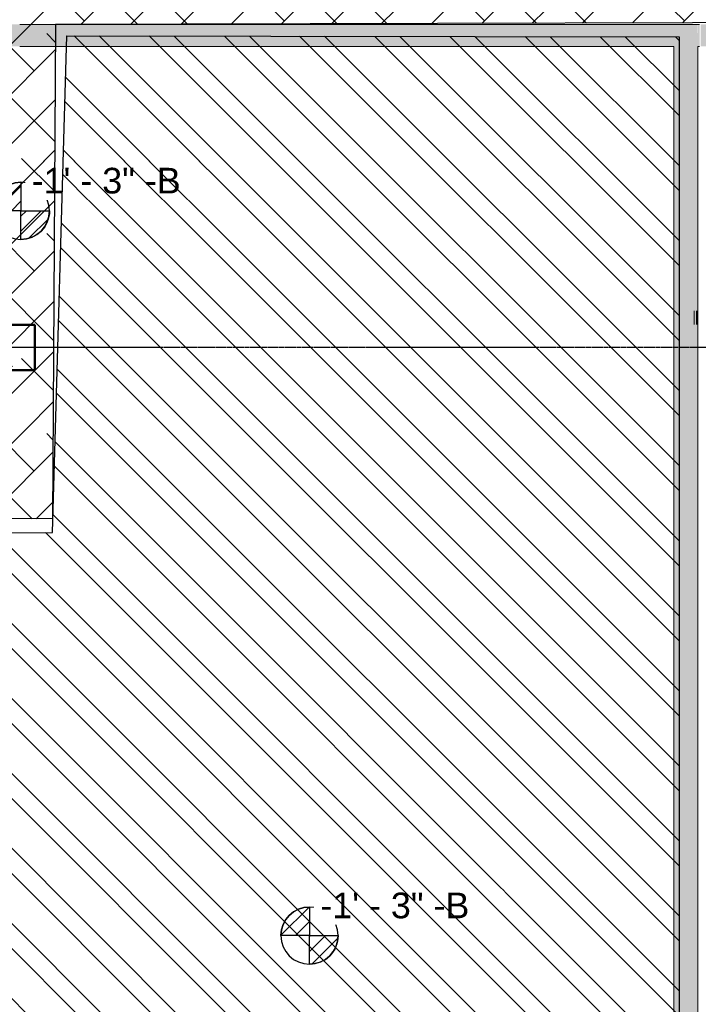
# Model space of a CAD drawing. Header units: inches. Extents: x -4126 to -1814, y 9773 to 12338.
# Tile 65 of 113: x -3152 to -2912, y 11302 to 11650. Entities that reach past the tile are written whole.
import ezdxf

# ---------------------------------------------------------------- set-up
doc = ezdxf.new("R2010")
doc.units = ezdxf.units.IN
doc.header["$MEASUREMENT"] = 0
doc.linetypes.add('Grid Line 1_2_', pattern=[0.875, 0.5, -0.125, 0.125, -0.125])
for name, color, linetype, lineweight in [('G-ANNO-DIMS', 111, 'Continuous', 9), ('I-WALL', 2, 'Continuous', 13), ('S-COLS', 52, 'Continuous', 9), ('S-GRID', 1, 'Continuous', 9)]:
    doc.layers.add(name, color=color, linetype=linetype, lineweight=lineweight)
doc.layers.add('LOAD_HATCH', color=8, linetype='Continuous')
doc.styles.add('Arial_2', font='arial.ttf', dxfattribs={"height": 9.070866})
pattern_1 = [(315, (31.764, 117.982), (0.027577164, 0.027577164), [])]
pattern_2 = [(315, (32.826, 120.651), (0.027577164, 0.027577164), [])]

# ---------------------------------------------------------------- blocks, each defined once
blk = doc.blocks.new('CTR - 1st Phase - Common Walls_rvt-1-FRAMING PLAN - 1ST FLOOR')
at = {"layer": 'I-WALL', "lineweight": 5, "transparency": 33554585}
h = blk.add_hatch(color=8, dxfattribs=at)
h.paths.add_polyline_path([(-2931.27, 11640.61), (-2920.57, 11640.61), (-2920.57, 11648.36), (-2958.96, 11648.36), (-2958.96, 11640.61), (-2939.77, 11640.61)], flags=0)
h.paths.add_polyline_path([(-2961.44, 11640.61), (-2961.44, 11648.36), (-3006.84, 11648.36), (-3006.84, 11640.61), (-2991.44, 11640.61)], flags=0)
h.paths.add_polyline_path([(-2961.04, 11640.61), (-2960.61, 11640.61), (-2960.61, 11648.36), (-2961.04, 11648.36), (-2961.04, 11641.94)], flags=0)
h.paths.add_polyline_path([(-3157.14, 11640.61), (-3152.97, 11640.61), (-3152.97, 11648.36), (-3157.14, 11648.36)], flags=0)
h.paths.add_polyline_path([(-2959.35, 11640.61), (-2959.35, 11648.36), (-2959.78, 11648.36), (-2959.78, 11640.61)], flags=0)
h.paths.add_polyline_path([(-3152.57, 11640.61), (-3152.14, 11640.61), (-3152.14, 11648.36), (-3152.57, 11648.36), (-3152.57, 11648.21)], flags=0)
h.paths.add_polyline_path([(-3151.31, 11640.61), (-3150.88, 11640.61), (-3150.88, 11648.36), (-3151.31, 11648.36), (-3151.31, 11648.17)], flags=0)
h.paths.add_polyline_path([(-3150.49, 11640.61), (-3105.08, 11640.61), (-3105.08, 11648.36), (-3150.49, 11648.36), (-3150.49, 11648.15)], flags=0)
h.paths.add_polyline_path([(-3198.37, 11640.61), (-3197.14, 11640.61), (-3197.14, 11648.36), (-3198.37, 11648.36), (-3198.37, 11645.88)], flags=0)
h.paths.add_polyline_path([(-3198.95, 11640.61), (-3198.76, 11640.61), (-3198.76, 11648.36), (-3198.95, 11648.36)], flags=0)
h.paths.add_polyline_path([(-3104.69, 11640.61), (-3104.26, 11640.61), (-3104.26, 11648.36), (-3104.69, 11648.36), (-3104.69, 11646.65)], flags=0)
h.paths.add_polyline_path([(-3103.43, 11640.61), (-3103, 11640.61), (-3103, 11648.36), (-3103.43, 11648.36), (-3103.43, 11646.6)], flags=0)
h.paths.add_polyline_path([(-3102.6, 11640.61), (-3057.2, 11640.61), (-3057.2, 11648.36), (-3102.6, 11648.36), (-3102.6, 11646.58)], flags=0)
h.paths.add_polyline_path([(-3056.81, 11640.61), (-3056.38, 11640.61), (-3056.38, 11648.36), (-3056.81, 11648.36), (-3056.81, 11645.08)], flags=0)
h.paths.add_polyline_path([(-3007.23, 11640.61), (-3007.23, 11648.36), (-3007.66, 11648.36), (-3007.66, 11640.61)], flags=0)
h.paths.add_polyline_path([(-3055.54, 11640.61), (-3055.12, 11640.61), (-3055.12, 11648.36), (-3055.54, 11648.36), (-3055.54, 11645.04)], flags=0)
h.paths.add_polyline_path([(-3054.72, 11640.61), (-3009.32, 11640.61), (-3009.32, 11648.36), (-3054.72, 11648.36), (-3054.72, 11645.01)], flags=0)
h.paths.add_polyline_path([(-3008.93, 11640.61), (-3008.5, 11640.61), (-3008.5, 11648.36), (-3008.93, 11648.36), (-3008.93, 11643.51)], flags=0)
h = blk.add_hatch(color=8, dxfattribs=at)
h.paths.add_polyline_path([(-3152.57, 11640.61), (-3152.57, 11648.36), (-3152.97, 11648.36), (-3152.97, 11640.61)], flags=0)
h.paths.add_polyline_path([(-2958.96, 11640.61), (-2958.96, 11648.36), (-2959.35, 11648.36), (-2959.35, 11640.61)], flags=0)
h.paths.add_polyline_path([(-3150.49, 11640.61), (-3150.49, 11648.36), (-3150.88, 11648.36), (-3150.88, 11640.61)], flags=0)
h.paths.add_polyline_path([(-2961.44, 11640.61), (-2961.04, 11640.61), (-2961.04, 11648.36), (-2961.44, 11648.36), (-2961.44, 11641.95)], flags=0)
h.paths.add_polyline_path([(-3103, 11640.61), (-3102.6, 11640.61), (-3102.6, 11648.36), (-3103, 11648.36), (-3103, 11646.59)], flags=0)
h.paths.add_polyline_path([(-3104.69, 11640.61), (-3104.69, 11648.36), (-3105.08, 11648.36), (-3105.08, 11640.61)], flags=0)
h.paths.add_polyline_path([(-3057.2, 11640.61), (-3056.81, 11640.61), (-3056.81, 11648.36), (-3057.2, 11648.36), (-3057.2, 11645.09)], flags=0)
h.paths.add_polyline_path([(-3009.32, 11640.61), (-3008.93, 11640.61), (-3008.93, 11648.36), (-3009.32, 11648.36), (-3009.32, 11643.52)], flags=0)
h.paths.add_polyline_path([(-3055.12, 11640.61), (-3054.72, 11640.61), (-3054.72, 11648.36), (-3055.12, 11648.36), (-3055.12, 11645.02)], flags=0)
h.paths.add_polyline_path([(-3006.84, 11640.61), (-3006.84, 11648.36), (-3007.23, 11648.36), (-3007.23, 11640.61)], flags=0)
h = blk.add_hatch(color=8, dxfattribs=at)
h.paths.add_polyline_path([(-2959.78, 11640.61), (-2959.78, 11648.36), (-2960.61, 11648.36), (-2960.61, 11640.61), (-2960.16, 11640.61)], flags=0)
h.paths.add_polyline_path([(-3152.14, 11640.61), (-3151.31, 11640.61), (-3151.31, 11648.36), (-3152.14, 11648.36), (-3152.14, 11648.2)], flags=0)
h.paths.add_polyline_path([(-3055.96, 11640.61), (-3055.54, 11640.61), (-3055.54, 11648.36), (-3056.38, 11648.36), (-3056.38, 11640.61), (-3056, 11640.61)], flags=0)
h.paths.add_polyline_path([(-3104.26, 11640.61), (-3103.43, 11640.61), (-3103.43, 11648.36), (-3104.26, 11648.36), (-3104.26, 11646.63)], flags=0)
h.paths.add_polyline_path([(-3007.66, 11640.61), (-3007.66, 11648.36), (-3008.5, 11648.36), (-3008.5, 11640.61), (-3008.04, 11640.61)], flags=0)
h = blk.add_hatch(color=8, dxfattribs=at)
h.paths.add_polyline_path([(-2912.11, 11284.91), (-2912.07, 11284.91), (-2912.07, 11325.43), (-2920.57, 11325.43), (-2920.57, 11284.91), (-2912.11, 11284.91)], flags=0)
h.paths.add_polyline_path([(-2915, 11325.82), (-2912.07, 11325.82), (-2912.07, 11326.25), (-2920.57, 11326.25), (-2920.57, 11325.82), (-2915.12, 11325.82)], flags=0)
h.paths.add_polyline_path([(-2914.33, 11327.09), (-2912.07, 11327.09), (-2912.07, 11327.52), (-2920.57, 11327.52), (-2920.57, 11327.09), (-2915.09, 11327.09)], flags=0)
h.paths.add_polyline_path([(-2912.07, 11327.91), (-2912.07, 11373.31), (-2920.57, 11373.31), (-2920.57, 11327.91), (-2914.31, 11327.91)], flags=0)
h.paths.add_polyline_path([(-2916.8, 11373.71), (-2912.07, 11373.71), (-2912.07, 11374.14), (-2920.57, 11374.14), (-2920.57, 11373.71), (-2918.37, 11373.71)], flags=0)
h.paths.add_polyline_path([(-2920.57, 11374.97), (-2912.07, 11374.97), (-2912.07, 11375.4), (-2920.57, 11375.4)], flags=0)
h.paths.add_polyline_path([(-2916.77, 11375.79), (-2912.07, 11375.79), (-2912.07, 11421.19), (-2920.57, 11421.19), (-2920.57, 11375.79), (-2916.91, 11375.79)], flags=0)
h.paths.add_polyline_path([(-2919.12, 11421.59), (-2912.07, 11421.59), (-2912.07, 11422.02), (-2920.57, 11422.02), (-2920.57, 11421.59), (-2919.33, 11421.59)], flags=0)
h.paths.add_polyline_path([(-2919.39, 11422.85), (-2912.07, 11422.85), (-2912.07, 11423.28), (-2920.57, 11423.28), (-2920.57, 11422.85)], flags=0)
h.paths.add_polyline_path([(-2912.07, 11423.68), (-2912.07, 11469.08), (-2920.57, 11469.08), (-2920.57, 11423.68), (-2919.22, 11423.68)], flags=0)
h.paths.add_polyline_path([(-2920.57, 11469.47), (-2912.07, 11469.47), (-2912.07, 11469.9), (-2920.57, 11469.9)], flags=0)
h.paths.add_polyline_path([(-2920.57, 11470.73), (-2912.07, 11470.73), (-2912.07, 11471.16), (-2920.57, 11471.16)], flags=0)
h.paths.add_polyline_path([(-2912.07, 11471.56), (-2912.07, 11516.96), (-2920.57, 11516.96), (-2920.57, 11471.56), (-2919.61, 11471.56)], flags=0)
h.paths.add_polyline_path([(-2920.57, 11517.35), (-2912.07, 11517.35), (-2912.07, 11517.78), (-2920.57, 11517.78)], flags=0)
h.paths.add_polyline_path([(-2920.01, 11547.19), (-2913.56, 11547.19), (-2913.56, 11648.36), (-2920.57, 11648.36), (-2920.57, 11547.19), (-2920.41, 11547.19)], flags=0)
h.paths.add_polyline_path([(-2913.16, 11547.19), (-2912.73, 11547.19), (-2912.73, 11640.61), (-2912.36, 11640.61), (-2912.36, 11648.36), (-2913.16, 11648.36), (-2913.16, 11600.65)], flags=0)
h.paths.add_polyline_path([(-2912.07, 11640.61), (-2912.07, 11648.36), (-2912.27, 11648.36), (-2912.27, 11640.61)], flags=0)
h = blk.add_hatch(color=8, dxfattribs=at)
h.paths.add_polyline_path([(-2915.15, 11326.25), (-2912.07, 11326.25), (-2912.07, 11327.09), (-2920.57, 11327.09), (-2920.57, 11326.25)], flags=0)
h.paths.add_polyline_path([(-2918.4, 11374.14), (-2912.07, 11374.14), (-2912.07, 11374.97), (-2920.57, 11374.97), (-2920.57, 11374.14), (-2918.66, 11374.14)], flags=0)
h.paths.add_polyline_path([(-2920.57, 11422.02), (-2912.07, 11422.02), (-2912.07, 11422.85), (-2920.57, 11422.85), (-2920.57, 11422.39)], flags=0)
h.paths.add_polyline_path([(-2920.57, 11469.9), (-2912.07, 11469.9), (-2912.07, 11470.73), (-2920.57, 11470.73), (-2920.57, 11470.28)], flags=0)
h.paths.add_polyline_path([(-2917.55, 11517.78), (-2912.07, 11517.78), (-2912.07, 11518.2), (-2920.57, 11518.16), (-2920.57, 11517.78)], flags=0)
h.paths.add_polyline_path([(-2912.27, 11547.19), (-2912.07, 11547.19), (-2912.07, 11640.61), (-2912.27, 11640.61), (-2912.32, 11648.36), (-2912.36, 11648.36), (-2912.36, 11640.61), (-2912.73, 11640.61), (-2912.73, 11547.19), (-2912.32, 11547.19)], flags=0)
for points in [[(-2913.56, 11640.61), (-2913.16, 11640.61), (-2913.16, 11648.36), (-2913.56, 11648.36), (-2913.56, 11647.01)], [(-2913.16, 11546.4), (-2913.16, 11547.19), (-2913.56, 11547.19), (-2913.56, 11546.4)], [(-2913.16, 11542.19), (-2913.16, 11546.4), (-2913.56, 11546.4), (-2913.56, 11542.19)], [(-2912.36, 11546.4), (-2912.07, 11546.4), (-2912.07, 11547.19), (-2912.73, 11547.19), (-2912.73, 11546.4)], [(-2912.07, 11542.19), (-2912.07, 11546.4), (-2912.73, 11546.4), (-2912.73, 11542.19), (-2912.27, 11542.19)], [(-2920.57, 11523.98), (-2912.07, 11523.98), (-2912.07, 11542.19), (-2920.57, 11542.19), (-2920.57, 11540.6)], [(-2912.07, 11523.19), (-2912.07, 11523.98), (-2920.57, 11523.98), (-2920.57, 11523.19), (-2912.73, 11523.19)], [(-2912.07, 11518.2), (-2912.07, 11523.19), (-2920.57, 11523.19), (-2920.57, 11518.2), (-2912.73, 11518.2)]]:
    blk.add_hatch(color=8, dxfattribs=at).paths.add_polyline_path(points, flags=0)
h = blk.add_hatch(color=8, dxfattribs=at)
h.paths.add_polyline_path([(-2816.97, 11640.61), (-2816.14, 11640.61), (-2816.14, 11648.36), (-2816.97, 11648.36)], flags=0)
h.paths.add_polyline_path([(-2864.02, 11640.61), (-2864.02, 11648.36), (-2864.85, 11648.36), (-2864.85, 11640.61), (-2864.39, 11640.61)], flags=0)
h.paths.add_polyline_path([(-2911.9, 11640.61), (-2911.9, 11648.36), (-2912.07, 11648.36), (-2912.07, 11640.61)], flags=0)
h = blk.add_hatch(color=8, dxfattribs=at)
h.paths.add_polyline_path([(-2911.9, 11640.61), (-2911.47, 11640.61), (-2911.47, 11648.36), (-2911.9, 11648.36)], flags=0)
h.paths.add_polyline_path([(-2911.08, 11640.61), (-2865.67, 11640.61), (-2865.67, 11648.36), (-2911.08, 11648.36)], flags=0)
h.paths.add_polyline_path([(-2816.97, 11640.61), (-2816.97, 11648.36), (-2817.4, 11648.36), (-2817.4, 11640.61)], flags=0)
h.paths.add_polyline_path([(-2865.28, 11640.61), (-2864.85, 11640.61), (-2864.85, 11648.36), (-2865.28, 11648.36)], flags=0)
h.paths.add_polyline_path([(-2817.79, 11640.61), (-2817.79, 11648.36), (-2863.19, 11648.36), (-2863.19, 11640.61), (-2856.37, 11640.61)], flags=0)
h.paths.add_polyline_path([(-2864.02, 11640.61), (-2863.59, 11640.61), (-2863.59, 11648.36), (-2864.02, 11648.36)], flags=0)
h.paths.add_polyline_path([(-2805.27, 11640.61), (-2786.1, 11640.61), (-2786.1, 11648.36), (-2815.31, 11648.36), (-2815.31, 11640.61)], flags=0)
h.paths.add_polyline_path([(-2815.71, 11640.61), (-2815.71, 11648.36), (-2816.14, 11648.36), (-2816.14, 11640.61)], flags=0)
h = blk.add_hatch(color=8, dxfattribs=at)
h.paths.add_polyline_path([(-2914.97, 11325.43), (-2912.07, 11325.43), (-2912.07, 11325.82), (-2920.57, 11325.82), (-2920.57, 11325.43), (-2915.09, 11325.43)], flags=0)
h.paths.add_polyline_path([(-2912.07, 11327.52), (-2912.07, 11327.91), (-2920.57, 11327.91), (-2920.57, 11327.52), (-2914.29, 11327.52)], flags=0)
h.paths.add_polyline_path([(-2916.78, 11373.31), (-2912.07, 11373.31), (-2912.07, 11373.71), (-2920.57, 11373.71), (-2920.57, 11373.31), (-2918.34, 11373.31)], flags=0)
h.paths.add_polyline_path([(-2920.57, 11375.4), (-2912.07, 11375.4), (-2912.07, 11375.79), (-2920.57, 11375.79)], flags=0)
h.paths.add_polyline_path([(-2919.1, 11421.19), (-2912.07, 11421.19), (-2912.07, 11421.59), (-2920.57, 11421.59), (-2920.57, 11421.19), (-2919.3, 11421.19)], flags=0)
h.paths.add_polyline_path([(-2920.57, 11423.28), (-2912.07, 11423.28), (-2912.07, 11423.68), (-2920.57, 11423.68)], flags=0)
h.paths.add_polyline_path([(-2920.57, 11469.08), (-2912.07, 11469.08), (-2912.07, 11469.47), (-2920.57, 11469.47)], flags=0)
h.paths.add_polyline_path([(-2912.07, 11471.16), (-2912.07, 11471.56), (-2920.57, 11471.56), (-2920.57, 11471.16), (-2919.63, 11471.16)], flags=0)
h.paths.add_polyline_path([(-2912.07, 11516.96), (-2912.07, 11517.35), (-2920.57, 11517.35), (-2920.57, 11516.96), (-2917.59, 11516.96)], flags=0)
h.paths.add_polyline_path([(-2913.56, 11547.19), (-2913.16, 11547.19), (-2913.16, 11640.61), (-2913.56, 11640.61), (-2913.56, 11600.65)], flags=0)
h = blk.add_hatch(color=8, dxfattribs=at)
h.paths.add_polyline_path([(-2916.27, 11546.4), (-2913.56, 11546.4), (-2913.56, 11547.19), (-2920.57, 11547.19), (-2920.57, 11546.4), (-2920.08, 11546.4)], flags=0)
h.paths.add_polyline_path([(-2912.73, 11546.4), (-2912.73, 11547.19), (-2913.16, 11547.19), (-2913.16, 11546.4)], flags=0)
h = blk.add_hatch(color=8, dxfattribs=at)
h.paths.add_polyline_path([(-2913.16, 11542.19), (-2912.73, 11542.19), (-2912.73, 11546.4), (-2913.16, 11546.4), (-2913.16, 11545.35)], flags=0)
h.paths.add_polyline_path([(-2920.44, 11542.19), (-2913.56, 11542.19), (-2913.56, 11546.4), (-2920.57, 11546.4), (-2920.57, 11542.19)], flags=0)
at = {"layer": 'I-WALL', "color": 253}
for p, q in [((-3151.68, 11648.36), (-3151.31, 11648.36)), ((-3151.31, 11648.36), (-3150.88, 11648.36)), ((-3150.88, 11648.36), (-3150.49, 11648.36)), ((-3150.49, 11648.36), (-3105.08, 11648.36)), ((-3105.08, 11648.36), (-3104.69, 11648.36)), ((-3104.69, 11648.36), (-3104.26, 11648.36)), ((-3104.26, 11648.36), (-3103.88, 11648.36)), ((-3103.8, 11648.36), (-3103.43, 11648.36)), ((-3103.43, 11648.36), (-3103, 11648.36)), ((-3103, 11648.36), (-3102.6, 11648.36)), ((-3102.6, 11648.36), (-3057.2, 11648.36)), ((-3057.2, 11648.36), (-3056.81, 11648.36)), ((-3056.81, 11648.36), (-3056.38, 11648.36)), ((-3056.38, 11648.36), (-3056, 11648.36)), ((-3055.92, 11648.36), (-3055.54, 11648.36)), ((-3055.54, 11648.36), (-3055.12, 11648.36)), ((-3055.12, 11648.36), (-3054.72, 11648.36)), ((-3054.72, 11648.36), (-3009.32, 11648.36)), ((-3009.32, 11648.36), (-3008.93, 11648.36)), ((-3008.93, 11648.36), (-3008.5, 11648.36)), ((-3008.5, 11648.36), (-3008.12, 11648.36)), ((-3008.04, 11648.36), (-3007.66, 11648.36)), ((-3007.66, 11648.36), (-3007.23, 11648.36)), ((-3007.23, 11648.36), (-3006.84, 11648.36)), ((-3006.84, 11648.36), (-2961.44, 11648.36)), ((-2961.44, 11648.36), (-2961.04, 11648.36)), ((-2961.04, 11648.36), (-2960.61, 11648.36)), ((-2960.61, 11648.36), (-2960.24, 11648.36)), ((-2960.16, 11648.36), (-2959.78, 11648.36)), ((-2959.78, 11648.36), (-2959.35, 11648.36)), ((-2959.35, 11648.36), (-2958.96, 11648.36)), ((-2958.96, 11648.36), (-2920.57, 11648.36)), ((-2913.56, 11648.36), (-2920.57, 11648.36)), ((-2913.16, 11648.36), (-2913.56, 11648.36)), ((-2912.36, 11648.36), (-2913.16, 11648.36)), ((-2912.07, 11648.36), (-2912.27, 11648.36)), ((-2912.07, 11648.36), (-2911.9, 11648.36)), ((-3151.31, 11640.61), (-3151.68, 11640.61)), ((-3150.88, 11640.61), (-3151.31, 11640.61)), ((-3150.49, 11640.61), (-3150.88, 11640.61)), ((-3105.08, 11640.61), (-3150.49, 11640.61)), ((-3104.69, 11640.61), (-3105.08, 11640.61)), ((-3104.26, 11640.61), (-3104.69, 11640.61)), ((-3103.88, 11640.61), (-3104.26, 11640.61)), ((-3103.43, 11640.61), (-3103.8, 11640.61)), ((-3103, 11640.61), (-3103.43, 11640.61)), ((-3102.6, 11640.61), (-3103, 11640.61)), ((-3057.2, 11640.61), (-3102.6, 11640.61)), ((-3056.81, 11640.61), (-3057.2, 11640.61)), ((-3056.38, 11640.61), (-3056.81, 11640.61)), ((-3056, 11640.61), (-3056.38, 11640.61)), ((-3055.54, 11640.61), (-3055.92, 11640.61)), ((-3055.12, 11640.61), (-3055.54, 11640.61)), ((-3054.72, 11640.61), (-3055.12, 11640.61)), ((-3009.32, 11640.61), (-3054.72, 11640.61)), ((-3008.93, 11640.61), (-3009.32, 11640.61)), ((-3008.5, 11640.61), (-3008.93, 11640.61)), ((-3008.12, 11640.61), (-3008.5, 11640.61)), ((-3007.66, 11640.61), (-3008.04, 11640.61)), ((-3007.23, 11640.61), (-3007.66, 11640.61)), ((-3006.84, 11640.61), (-3007.23, 11640.61)), ((-2961.44, 11640.61), (-3006.84, 11640.61)), ((-2961.04, 11640.61), (-2961.44, 11640.61)), ((-2960.61, 11640.61), (-2961.04, 11640.61)), ((-2960.24, 11640.61), (-2960.61, 11640.61)), ((-2959.78, 11640.61), (-2960.16, 11640.61)), ((-2959.35, 11640.61), (-2959.78, 11640.61)), ((-2958.96, 11640.61), (-2959.35, 11640.61)), ((-2920.57, 11640.61), (-2958.96, 11640.61)), ((-2920.57, 11547.19), (-2920.57, 11640.61)), ((-2912.07, 11640.61), (-2912.07, 11547.19)), ((-2911.9, 11640.61), (-2912.07, 11640.61)), ((-2920.57, 11546.4), (-2920.57, 11547.19)), ((-2920.57, 11545.35), (-2920.57, 11546.4)), ((-2912.07, 11546.4), (-2912.07, 11542.19)), ((-2920.57, 11542.19), (-2920.57, 11545.35)), ((-2920.57, 11540.6), (-2920.57, 11542.19)), ((-2912.07, 11542.19), (-2912.07, 11523.98)), ((-2920.57, 11523.98), (-2920.57, 11540.6)), ((-2920.57, 11523.19), (-2920.57, 11523.98)), ((-2920.57, 11518.2), (-2920.57, 11523.19)), ((-2920.57, 11523.19), (-2920.57, 11518.2)), ((-2912.07, 11523.98), (-2912.07, 11523.19)), ((-2912.07, 11518.2), (-2912.07, 11523.19)), ((-2912.07, 11523.19), (-2912.07, 11518.2)), ((-2920.57, 11517.78), (-2920.57, 11518.16)), ((-2920.57, 11517.35), (-2920.57, 11517.78)), ((-2912.07, 11518.16), (-2912.07, 11517.78)), ((-2912.07, 11517.78), (-2912.07, 11517.35)), ((-2920.57, 11516.96), (-2920.57, 11517.35)), ((-2920.57, 11471.56), (-2920.57, 11516.96)), ((-2912.07, 11517.35), (-2912.07, 11516.96)), ((-2912.07, 11516.96), (-2912.07, 11471.56)), ((-2920.57, 11471.16), (-2920.57, 11471.56)), ((-2920.57, 11470.73), (-2920.57, 11471.16)), ((-2920.57, 11470.36), (-2920.57, 11470.73)), ((-2920.57, 11469.9), (-2920.57, 11470.28)), ((-2920.57, 11469.47), (-2920.57, 11469.9)), ((-2920.57, 11469.08), (-2920.57, 11469.47)), ((-2920.57, 11449.98), (-2920.57, 11469.08)), ((-2912.07, 11471.56), (-2912.07, 11471.16)), ((-2912.07, 11471.16), (-2912.07, 11470.73)), ((-2912.07, 11470.73), (-2912.07, 11470.36)), ((-2912.07, 11470.28), (-2912.07, 11469.9)), ((-2912.07, 11469.9), (-2912.07, 11469.47)), ((-2912.07, 11469.47), (-2912.07, 11469.08)), ((-2912.07, 11469.08), (-2912.07, 11423.68)), ((-2920.57, 11445.23), (-2920.57, 11449.98)), ((-2920.57, 11423.68), (-2920.57, 11445.23)), ((-2920.57, 11423.28), (-2920.57, 11423.68)), ((-2920.57, 11422.85), (-2920.57, 11423.28)), ((-2920.57, 11422.48), (-2920.57, 11422.85)), ((-2920.57, 11422.02), (-2920.57, 11422.39)), ((-2920.57, 11421.59), (-2920.57, 11422.02)), ((-2920.57, 11421.19), (-2920.57, 11421.59)), ((-2920.57, 11404.98), (-2920.57, 11421.19)), ((-2912.07, 11423.68), (-2912.07, 11423.28)), ((-2912.07, 11423.28), (-2912.07, 11422.85)), ((-2912.07, 11422.85), (-2912.07, 11422.48)), ((-2912.07, 11422.39), (-2912.07, 11422.02)), ((-2912.07, 11422.02), (-2912.07, 11421.59)), ((-2912.07, 11421.59), (-2912.07, 11421.19)), ((-2912.07, 11421.19), (-2912.07, 11375.79)), ((-2920.57, 11400.23), (-2920.57, 11404.98)), ((-2920.57, 11375.79), (-2920.57, 11400.23)), ((-2920.57, 11375.4), (-2920.57, 11375.79)), ((-2920.57, 11374.97), (-2920.57, 11375.4)), ((-2912.07, 11375.79), (-2912.07, 11375.4)), ((-2912.07, 11375.4), (-2912.07, 11374.97)), ((-2920.57, 11374.59), (-2920.57, 11374.97)), ((-2920.57, 11374.14), (-2920.57, 11374.51)), ((-2920.57, 11373.71), (-2920.57, 11374.14)), ((-2920.57, 11373.31), (-2920.57, 11373.71)), ((-2920.57, 11327.91), (-2920.57, 11373.31)), ((-2912.07, 11374.97), (-2912.07, 11374.59)), ((-2912.07, 11374.51), (-2912.07, 11374.14)), ((-2912.07, 11374.14), (-2912.07, 11373.71)), ((-2912.07, 11373.71), (-2912.07, 11373.31)), ((-2912.07, 11373.31), (-2912.07, 11327.91)), ((-2920.57, 11327.52), (-2920.57, 11327.91)), ((-2920.57, 11327.09), (-2920.57, 11327.52)), ((-2920.57, 11326.71), (-2920.57, 11327.09)), ((-2920.57, 11326.25), (-2920.57, 11326.63)), ((-2912.07, 11327.91), (-2912.07, 11327.52)), ((-2912.07, 11327.52), (-2912.07, 11327.09)), ((-2912.07, 11327.09), (-2912.07, 11326.71)), ((-2912.07, 11326.63), (-2912.07, 11326.25)), ((-2920.57, 11325.82), (-2920.57, 11326.25)), ((-2920.57, 11325.43), (-2920.57, 11325.82)), ((-2920.57, 11284.91), (-2920.57, 11325.43)), ((-2912.07, 11326.25), (-2912.07, 11325.82)), ((-2912.07, 11325.82), (-2912.07, 11325.43)), ((-2912.07, 11325.43), (-2912.07, 11284.91))]:
    blk.add_line(p, q, dxfattribs=at)
at = {"layer": 'I-WALL', "color": 9}
for p, q in [((-3150.88, 11648.36), (-3151.68, 11648.36)), ((-3150.49, 11648.36), (-3150.88, 11648.36)), ((-3105.08, 11648.36), (-3150.49, 11648.36)), ((-3104.69, 11648.36), (-3105.08, 11648.36)), ((-3103.88, 11648.36), (-3104.69, 11648.36)), ((-3103, 11648.36), (-3103.8, 11648.36)), ((-3102.6, 11648.36), (-3103, 11648.36)), ((-3057.2, 11648.36), (-3102.6, 11648.36)), ((-3056.81, 11648.36), (-3057.2, 11648.36)), ((-3056, 11648.36), (-3056.81, 11648.36)), ((-3055.12, 11648.36), (-3055.92, 11648.36)), ((-3054.72, 11648.36), (-3055.12, 11648.36)), ((-3009.32, 11648.36), (-3054.72, 11648.36)), ((-3008.93, 11648.36), (-3009.32, 11648.36)), ((-3008.12, 11648.36), (-3008.93, 11648.36)), ((-3007.23, 11648.36), (-3008.04, 11648.36)), ((-3006.84, 11648.36), (-3007.23, 11648.36)), ((-2961.44, 11648.36), (-3006.84, 11648.36)), ((-2961.04, 11648.36), (-2961.44, 11648.36)), ((-2960.24, 11648.36), (-2961.04, 11648.36)), ((-2959.35, 11648.36), (-2960.16, 11648.36)), ((-2958.96, 11648.36), (-2959.35, 11648.36)), ((-2920.57, 11648.36), (-2958.96, 11648.36)), ((-2920.57, 11648.36), (-2913.56, 11648.36)), ((-2913.56, 11648.36), (-2913.16, 11648.36)), ((-2913.16, 11648.36), (-2912.36, 11648.36)), ((-2912.27, 11648.36), (-2912.07, 11648.36)), ((-2911.47, 11648.36), (-2912.07, 11648.36)), ((-3151.68, 11640.61), (-3150.88, 11640.61)), ((-3150.88, 11640.61), (-3150.49, 11640.61)), ((-3150.49, 11640.61), (-3105.08, 11640.61)), ((-3105.08, 11640.61), (-3104.69, 11640.61)), ((-3104.69, 11640.61), (-3103.88, 11640.61)), ((-3103.8, 11640.61), (-3103, 11640.61)), ((-3103, 11640.61), (-3102.6, 11640.61)), ((-3102.6, 11640.61), (-3057.2, 11640.61)), ((-3057.2, 11640.61), (-3056.81, 11640.61)), ((-3056.81, 11640.61), (-3056, 11640.61)), ((-3055.92, 11640.61), (-3055.12, 11640.61)), ((-3055.12, 11640.61), (-3054.72, 11640.61)), ((-3054.72, 11640.61), (-3009.32, 11640.61)), ((-3009.32, 11640.61), (-3008.93, 11640.61)), ((-3008.93, 11640.61), (-3008.12, 11640.61)), ((-3008.04, 11640.61), (-3007.23, 11640.61)), ((-3007.23, 11640.61), (-3006.84, 11640.61)), ((-3006.84, 11640.61), (-2961.44, 11640.61)), ((-2961.44, 11640.61), (-2961.04, 11640.61)), ((-2961.04, 11640.61), (-2960.24, 11640.61)), ((-2960.16, 11640.61), (-2959.35, 11640.61)), ((-2959.35, 11640.61), (-2958.96, 11640.61)), ((-2958.96, 11640.61), (-2920.57, 11640.61)), ((-2920.57, 11640.61), (-2920.57, 11547.19)), ((-2912.07, 11547.19), (-2912.07, 11640.61)), ((-2912.07, 11640.61), (-2911.47, 11640.61)), ((-2920.57, 11547.19), (-2920.57, 11545.35)), ((-2912.07, 11542.19), (-2912.07, 11547.19)), ((-2912.07, 11547.19), (-2912.07, 11546.4)), ((-2920.57, 11545.35), (-2920.57, 11542.19)), ((-2920.57, 11542.19), (-2920.57, 11540.6)), ((-2912.07, 11523.19), (-2912.07, 11542.19)), ((-2920.57, 11540.6), (-2920.57, 11523.19)), ((-2920.57, 11518.16), (-2920.57, 11517.35)), ((-2912.07, 11517.35), (-2912.07, 11518.16)), ((-2920.57, 11517.35), (-2920.57, 11516.96)), ((-2920.57, 11516.96), (-2920.57, 11471.56)), ((-2912.07, 11516.96), (-2912.07, 11517.35)), ((-2912.07, 11471.56), (-2912.07, 11516.96)), ((-2920.57, 11471.56), (-2920.57, 11471.16)), ((-2920.57, 11471.16), (-2920.57, 11470.36)), ((-2920.57, 11470.28), (-2920.57, 11469.47)), ((-2920.57, 11469.47), (-2920.57, 11469.08)), ((-2920.57, 11469.08), (-2920.57, 11449.98)), ((-2912.07, 11471.16), (-2912.07, 11471.56)), ((-2912.07, 11470.36), (-2912.07, 11471.16)), ((-2912.07, 11469.47), (-2912.07, 11470.28)), ((-2912.07, 11469.08), (-2912.07, 11469.47)), ((-2912.07, 11423.68), (-2912.07, 11469.08)), ((-2920.57, 11449.98), (-2920.57, 11445.23)), ((-2920.57, 11445.23), (-2920.57, 11423.68)), ((-2920.57, 11423.68), (-2920.57, 11423.28)), ((-2920.57, 11423.28), (-2920.57, 11422.48)), ((-2920.57, 11422.39), (-2920.57, 11421.59)), ((-2920.57, 11421.59), (-2920.57, 11421.19)), ((-2920.57, 11421.19), (-2920.57, 11404.98)), ((-2912.07, 11423.28), (-2912.07, 11423.68)), ((-2912.07, 11422.48), (-2912.07, 11423.28)), ((-2912.07, 11421.59), (-2912.07, 11422.39)), ((-2912.07, 11421.19), (-2912.07, 11421.59)), ((-2912.07, 11375.79), (-2912.07, 11421.19)), ((-2920.57, 11404.98), (-2920.57, 11400.23)), ((-2920.57, 11400.23), (-2920.57, 11375.79)), ((-2920.57, 11375.79), (-2920.57, 11375.4)), ((-2920.57, 11375.4), (-2920.57, 11374.59)), ((-2912.07, 11375.4), (-2912.07, 11375.79)), ((-2912.07, 11374.59), (-2912.07, 11375.4)), ((-2920.57, 11374.51), (-2920.57, 11373.71)), ((-2920.57, 11373.71), (-2920.57, 11373.31)), ((-2920.57, 11373.31), (-2920.57, 11327.91)), ((-2912.07, 11373.71), (-2912.07, 11374.51)), ((-2912.07, 11373.31), (-2912.07, 11373.71)), ((-2912.07, 11327.91), (-2912.07, 11373.31)), ((-2920.57, 11327.91), (-2920.57, 11327.52)), ((-2920.57, 11327.52), (-2920.57, 11326.71)), ((-2920.57, 11326.63), (-2920.57, 11325.82)), ((-2912.07, 11327.52), (-2912.07, 11327.91)), ((-2912.07, 11326.71), (-2912.07, 11327.52)), ((-2912.07, 11325.82), (-2912.07, 11326.63)), ((-2920.57, 11325.82), (-2920.57, 11325.43)), ((-2920.57, 11325.43), (-2920.57, 11284.91)), ((-2912.07, 11325.43), (-2912.07, 11325.82)), ((-2912.07, 11284.91), (-2912.07, 11325.43))]:
    blk.add_line(p, q, dxfattribs=at)
blk = doc.blocks.new('034100 - Precast Structural Concrete - Column - Corbels - 16_x16_-1699968-FRAMING PLAN - 1ST FLOOR')
at = {"layer": 'S-COLS'}
h = blk.add_hatch(dxfattribs=at)
h.set_pattern_fill('FP_1', color=256, style=0, pattern_type=2)
h.set_pattern_definition([(140, (11533.205, 3155.308), (2.40992, 27.5427), [2.88, -31.68]), (85, (11533.205, 3155.308), (-28.884266, -5.327844), [2.304, -25.344]), (190.451, (11533.406, 3157.603), (-26.47393, 22.215316), [2.448, -26.924]), (136.184, (11525.525, 3155.308), (6.35642, 40.98187), [4.32, -47.52]), (186.636, (11526.055, 3158.723), (-37.40619, 35.89075), [3.671, -40.386]), (81.184, (11525.525, 3155.31), (-37.40622, 35.89097), [3.456, -38.016]), (111, (11527.445, 3159.148), (15.46073, 22.921036), [2.88, -31.68]), (56, (11527.445, 3159.148), (-27.84574, 9.34353), [2.304, -25.344]), (161.451, (11528.734, 3161.058), (-12.38442, 32.26477), [2.448, -26.924]), (127.5, (11533.205, 3155.308), (-12.782707, 0.466855), [1.267, -23.77, 1.267, -24.461, -25.44]), (127.5, (11533.205, 3155.308), (-12.782707, 0.466855), [-50.765, 1.267, -24.173]), (97.5, (11533.205, 3155.308), (-15.14509, 10.10159), [1.267, -13.402, 1.267, -23.194, -9.696]), (97.5, (11533.205, 3155.308), (-15.14509, 10.10159), [-39.13, 1.267, -8.429]), (57.5, (11533.205, 3146.745), (0.86578, 20.499161), [1.267, -8.333, 1.267, -28.685, -39.744]), (57.5, (11533.205, 3146.745), (0.86578, 20.499161), [-39.552, 1.267, -38.477]), (47.5, (11533.205, 3142.905), (-3.844288, 22.39478), [1.267, -11.213, 1.267, -18.624, -28.224]), (47.5, (11533.205, 3142.905), (-3.844288, 22.39478), [-32.371, 1.267, -26.957])])
h.paths.add_polyline_path([(7.02, 0.98), (6.98, 1), (-8.98, 0.98), (-8.98, -7.02), (7.02, -7.02)], flags=0)
for p, q in [((-8.91, 8.98), (-8.98, 8.98)), ((-8.98, 8.98), (-8.98, -7.02)), ((6.94, 8.98), (-8.91, 8.98)), ((7.02, 8.98), (6.94, 8.98)), ((7.02, -7.02), (7.02, 8.98)), ((-8.98, -7.02), (-8.91, -7.02)), ((-8.91, -7.02), (6.94, -7.02)), ((6.94, -7.02), (7.02, -7.02))]:
    blk.add_line(p, q, dxfattribs=at)
at = {"layer": 'S-COLS', "lineweight": 50}
for p, q in [((-8.98, -7.02), (-8.98, 8.98)), ((-8.98, 8.98), (-8.91, 8.98)), ((-8.91, 8.98), (6.94, 8.98)), ((6.94, 8.98), (7.02, 8.98)), ((7.02, 8.98), (7.02, -7.02)), ((-8.91, -7.02), (-8.98, -7.02)), ((6.94, -7.02), (-8.91, -7.02)), ((7.02, -7.02), (6.94, -7.02))]:
    blk.add_line(p, q, dxfattribs=at)
blk = doc.blocks.new('Spot Elevations - Símbolo de cota horizontal-V254-FRAMING PLAN - 1ST FLOOR')
at = {"layer": 'G-ANNO-DIMS'}
h = blk.add_hatch(dxfattribs=at)
h.set_pattern_fill('FP_59', color=256, style=0, pattern_type=2)
h.set_pattern_definition(pattern_1)
edge = h.paths.add_edge_path(flags=0)
edge.add_arc((0, 0), 0.1053, 0, 90, ccw=False)
edge.add_line((0.1053, 0), (0, 0))
edge.add_line((0, 0), (0, 0.1053))
h = blk.add_hatch(dxfattribs=at)
h.set_pattern_fill('FP_59', color=256, style=0, pattern_type=2)
h.set_pattern_definition(pattern_1)
edge = h.paths.add_edge_path(flags=0)
edge.add_arc((0, 0), 0.1053, 0, 90, ccw=False)
edge.add_line((0.1053, 0), (0, 0))
edge.add_line((0, 0), (0, 0.1053))
h = blk.add_hatch(dxfattribs=at)
h.set_pattern_fill('FP_59', color=256, style=0, pattern_type=2)
h.set_pattern_definition(pattern_1)
edge = h.paths.add_edge_path(flags=0)
edge.add_arc((0, 0), 0.1053, 180, 270, ccw=False)
edge.add_line((-0.1053, 0), (0, 0))
edge.add_line((0, 0), (0, -0.1053))
h = blk.add_hatch(dxfattribs=at)
h.set_pattern_fill('FP_59', color=256, style=0, pattern_type=2)
h.set_pattern_definition(pattern_1)
edge = h.paths.add_edge_path(flags=0)
edge.add_arc((0, 0), 0.1053, 180, 270, ccw=False)
edge.add_line((-0.1053, 0), (0, 0))
edge.add_line((0, 0), (0, -0.1053))
at = {"layer": 'G-ANNO-DIMS', "lineweight": 30}
for p, q in [((0, 0.1053), (0, 0)), ((0, 0), (-0.1053, 0)), ((0, 0), (0.1053, 0)), ((0, -0.1053), (0, 0))]:
    blk.add_line(p, q, dxfattribs=at)
blk.add_circle((0, 0), 0.1053, dxfattribs=at)
for start, end in [(360, 90), (180, 270)]:
    blk.add_arc((0, 0), 0.1053, start, end, dxfattribs=at)
blk = doc.blocks.new('Spot Elevations - Símbolo de cota horizontal-V272-FRAMING PLAN - 1ST FLOOR')
at = {"layer": 'G-ANNO-DIMS'}
h = blk.add_hatch(dxfattribs=at)
h.set_pattern_fill('FP_77', color=256, style=0, pattern_type=2)
h.set_pattern_definition(pattern_2)
edge = h.paths.add_edge_path(flags=0)
edge.add_arc((0, 0), 0.1053, 0, 90, ccw=False)
edge.add_line((0.1053, 0), (0, 0))
edge.add_line((0, 0), (0, 0.1053))
h = blk.add_hatch(dxfattribs=at)
h.set_pattern_fill('FP_77', color=256, style=0, pattern_type=2)
h.set_pattern_definition(pattern_2)
edge = h.paths.add_edge_path(flags=0)
edge.add_arc((0, 0), 0.1053, 0, 90, ccw=False)
edge.add_line((0.1053, 0), (0, 0))
edge.add_line((0, 0), (0, 0.1053))
h = blk.add_hatch(dxfattribs=at)
h.set_pattern_fill('FP_77', color=256, style=0, pattern_type=2)
h.set_pattern_definition(pattern_2)
edge = h.paths.add_edge_path(flags=0)
edge.add_arc((0, 0), 0.1053, 180, 270, ccw=False)
edge.add_line((-0.1053, 0), (0, 0))
edge.add_line((0, 0), (0, -0.1053))
h = blk.add_hatch(dxfattribs=at)
h.set_pattern_fill('FP_77', color=256, style=0, pattern_type=2)
h.set_pattern_definition(pattern_2)
edge = h.paths.add_edge_path(flags=0)
edge.add_arc((0, 0), 0.1053, 180, 270, ccw=False)
edge.add_line((-0.1053, 0), (0, 0))
edge.add_line((0, 0), (0, -0.1053))
at = {"layer": 'G-ANNO-DIMS', "lineweight": 30}
for p, q in [((0, 0.1053), (0, 0)), ((0, 0), (-0.1053, 0)), ((0, 0), (0.1053, 0)), ((0, -0.1053), (0, 0))]:
    blk.add_line(p, q, dxfattribs=at)
blk.add_circle((0, 0), 0.1053, dxfattribs=at)
for start, end in [(360, 90), (180, 270)]:
    blk.add_arc((0, 0), 0.1053, start, end, dxfattribs=at)

msp = doc.modelspace()

# ---------------------------------------------------------------- linework, layer by layer
at = {"layer": 'S-GRID', "linetype": 'Grid Line 1_2_', "lineweight": 30}
msp.add_line((-1814.206, 11534.189), (-4076.95, 11534.189), dxfattribs=at)

# ---------------------------------------------------------------- block references
at = {"lineweight": 5}
msp.add_blockref('CTR - 1st Phase - Common Walls_rvt-1-FRAMING PLAN - 1ST FLOOR', (0, 0), dxfattribs=at)
at = {"layer": 'G-ANNO-DIMS', "lineweight": 30, "extrusion": (0, 0, -1), "xscale": 95.99999999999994, "yscale": 95.99999999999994, "zscale": 95.99999999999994, "rotation": 180}
for name, p in [('Spot Elevations - Símbolo de cota horizontal-V272-FRAMING PLAN - 1ST FLOOR', (3151.309, 11582.483)), ('Spot Elevations - Símbolo de cota horizontal-V254-FRAMING PLAN - 1ST FLOOR', (3049.3, 11326.255))]:
    msp.add_blockref(name, p, dxfattribs=at)
at = {"layer": 'S-COLS', "rotation": 269.9999999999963}
msp.add_blockref('034100 - Precast Structural Concrete - Column - Corbels - 16_x16_-1699968-FRAMING PLAN - 1ST FLOOR', (-3155.308, 11533.205), dxfattribs=at)

# ---------------------------------------------------------------- next in the draw order: texts
at = {"layer": 'G-ANNO-DIMS', "char_height": 9.07087, "width": 62.85656, "attachment_point": 1, "line_spacing_factor": 0.941778, "style": 'Arial_2', "bg_fill": 3, "box_fill_scale": 1.25, "bg_fill_color": 256, "bg_fill_true_color": 13158600, "bg_fill_transparency": 0}
for insert in [(-3147.499, 11597.686), (-3045.491, 11341.458)]:
    msp.add_mtext('-1\' - 3" -B', dxfattribs=dict(at, insert=insert))

# ---------------------------------------------------------------- next in the draw order: hatches: boundary and pattern name
at = {"layer": 'LOAD_HATCH'}
h = msp.add_hatch(dxfattribs=at)
h.set_pattern_fill('ANSI38', color=256, scale=100, style=0)
h.paths.add_polyline_path([(-3481.324, 10382.789), (-3418.524, 10381), (-3072.924, 10381), (-2509.521, 10381.514), (-2503.7, 10449.439), (-3408.924, 10449.439), (-3401.049, 11277.289), (-3371.874, 11277.289), (-3371.874, 11473.789), (-3140.124, 11473.539), (-3139.124, 11648.339), (-2778.924, 11649.339), (-2778.924, 11628.389), (-2718.724, 11628.389), (-2650.524, 11628.389), (-2650.524, 11649.339), (-2509.521, 11650), (-2509.521, 11717.264), (-3140.124, 11718), (-3140.124, 11838.614), (-3460.024, 11838.614), (-3460.024, 11787.364), (-3199.999, 11783.364), (-3199.999, 11535.189), (-3481.324, 11530.989), (-3477.974, 11244.389), (-3477.974, 10410)])
h = msp.add_hatch(dxfattribs=at)
h.set_pattern_fill('ANSI32', color=256, scale=50, angle=90, style=0)
h.paths.add_polyline_path([(-3371.874, 11277.289), (-3367.874, 11467.789), (-3140.124, 11468.789), (-3135.124, 11644.339), (-2918.699, 11643.964), (-2918.699, 11277.289)])

# ---------------------------------------------------------------- next in the draw order: linework, layer by layer
msp.add_lwpolyline([(-3477.974, 10410), (-3477.974, 11244.389), (-3481.324, 11530.989), (-3199.999, 11535.189), (-3199.999, 11783.364), (-3460.024, 11787.364), (-3460.024, 11838.614), (-3140.124, 11838.614), (-3140.124, 11718), (-2509.521, 11717.264), (-2739.924, 11717.364), (-2509.521, 11717.264), (-2509.521, 11650), (-2650.524, 11649.339), (-2650.524, 11628.389), (-2718.724, 11628.389), (-2778.924, 11628.389), (-2778.924, 11649.339), (-3139.124, 11648.339), (-3140.124, 11473.539), (-3371.874, 11473.789), (-3371.874, 11277.289), (-3401.049, 11277.289), (-3408.924, 10449.439)], dxfattribs=at)
msp.add_lwpolyline([(-3371.874, 11277.289), (-3367.874, 11467.789), (-3140.124, 11468.789), (-3135.124, 11644.339), (-2918.699, 11643.964), (-2918.699, 11277.289)], close=True, dxfattribs=at)

doc.saveas('drawing.dxf')
